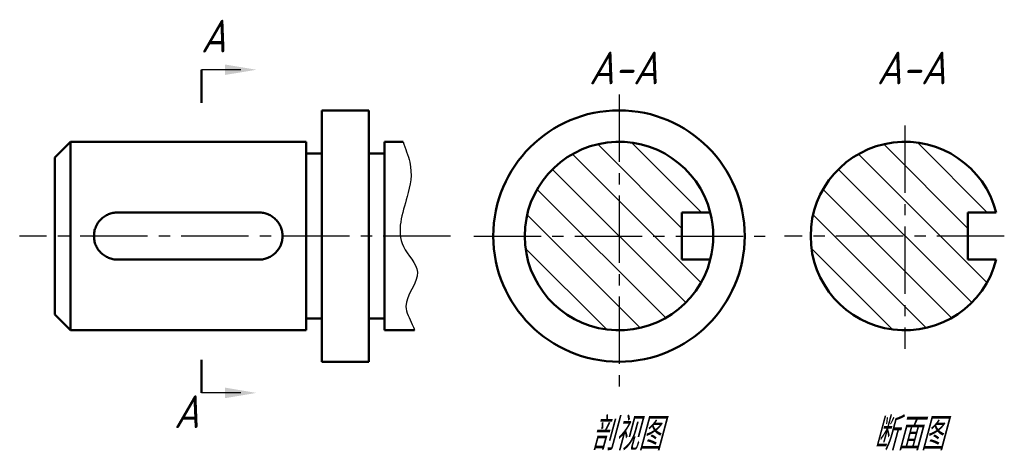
# Model space of a CAD drawing. Header units: millimetres. Extents: x 1075 to 1200, y 174 to 229.
import ezdxf

# ---------------------------------------------------------------- set-up
doc = ezdxf.new("R2010")
doc.units = ezdxf.units.MM
doc.header["$LTSCALE"] = 0.9
doc.linetypes.add('CENTER2', pattern=[28.575, 19.05, -3.175, 3.175, -3.175])
doc.layers.add('尺寸层', color=221, linetype='Continuous')
doc.layers.add('细实线层', color=7, linetype='Continuous')
for name, color, linetype, lineweight in [('文字层', 227, 'Continuous', 20), ('点画线层', 3, 'CENTER2', 25), ('粗实线层', 7, 'Continuous', 50)]:
    doc.layers.add(name, color=color, linetype=linetype, lineweight=lineweight)
doc.styles.add('工程斜体', font='gbeitc.shx', dxfattribs={"bigfont": 'gbcbig.shx'})

# ---------------------------------------------------------------- blocks, each defined once
blk = doc.blocks.new('hg')
at = {"color": 7, "linetype": 'Continuous', "lineweight": 0}
for p, q in [((56.15, 6.39), (66.85, -4.32)), ((60.43, 6.6), (69.33, -2.3)), ((103.25, -4.32), (92.54, 6.39)), ((105.72, -2.3), (96.83, 6.6)), ((52.92, 5.13), (69.28, -11.23)), ((105.68, -11.23), (89.32, 5.13)), ((50.37, 3.19), (67.34, -13.78)), ((103.74, -13.78), (86.77, 3.19)), ((48.43, 0.64), (64.79, -15.72)), ((101.19, -15.72), (84.83, 0.64)), ((47.16, -2.59), (61.56, -16.99)), ((97.96, -16.99), (83.56, -2.59)), ((46.96, -6.87), (57.28, -17.19)), ((93.68, -17.19), (83.36, -6.87))]:
    blk.add_line(p, q, dxfattribs=at)
at = {"layer": '尺寸层', "color": 7, "ltscale": 0.5}
for points in [[(10.7, 15.87), (5.7, 15.87)], [(10.7, -25.27), (5.7, -25.27)]]:
    blk.add_lwpolyline(points, dxfattribs=at)
for points in [[(8.7, 15.21), (12.7, 15.87), (8.7, 16.54)], [(8.7, -25.94), (12.7, -25.27), (8.7, -24.6)]]:
    blk.add_solid(points, dxfattribs=at)
at = {"layer": '点画线层', "color": 7, "ltscale": 0.5}
for p, q in [((58.85, 12.71), (58.85, -24.54)), ((95.25, 8.78), (95.25, -19.68)), ((37.42, -5.3), (-17.44, -5.3)), ((40.35, -5.3), (77.47, -5.3)), ((107.89, -5.3), (79.91, -5.3))]:
    blk.add_line(p, q, dxfattribs=at)
at = {"layer": '粗实线层', "color": 7, "ltscale": 0.5}
for p, q in [((5.7, 11.67), (5.7, 15.87)), ((27.02, 10.7), (21.02, 10.7)), ((21.02, -5.3), (21.02, 10.7)), ((27.02, -5.3), (27.02, 10.7)), ((-10.98, 6.7), (-12.98, 4.7)), ((19.02, 6.7), (-10.98, 6.7)), ((-10.98, 6.7), (-10.98, -17.3)), ((19.02, -5.3), (19.02, 6.7)), ((31.38, 6.7), (29.02, 6.7)), ((29.02, -5.3), (29.02, 6.7)), ((21.02, 5.2), (19.02, 5.2)), ((29.02, 5.2), (27.02, 5.2)), ((-12.98, -15.3), (-12.98, 4.7)), ((-4.98, -2.3), (13.02, -2.3)), ((66.85, -8.3), (66.85, -2.3)), ((70.47, -2.3), (66.85, -2.3)), ((103.25, -2.3), (103.25, -8.3)), ((103.25, -2.3), (106.87, -2.3)), ((19.02, -17.3), (19.02, -5.3)), ((21.02, -21.3), (21.02, -5.3)), ((27.02, -21.3), (27.02, -5.3)), ((29.02, -17.3), (29.02, -5.3)), ((13.02, -8.3), (-4.98, -8.3)), ((66.85, -8.3), (70.47, -8.3)), ((106.87, -8.3), (103.25, -8.3)), ((-12.98, -15.3), (-10.98, -17.3)), ((19.02, -15.8), (21.02, -15.8)), ((27.02, -15.8), (29.02, -15.8)), ((-10.98, -17.3), (19.02, -17.3)), ((29.02, -17.3), (32.82, -17.3)), ((5.7, -21.07), (5.7, -25.27)), ((21.02, -21.3), (27.02, -21.3))]:
    blk.add_line(p, q, dxfattribs=at)
blk.add_circle((58.85, -5.3), 16, dxfattribs=at)
for centre, start, end in [((58.85, -5.3), 14.4775, 345.5225), ((95.25, -5.3), 14.4775, 345.5225), ((58.85, -5.3), 345.5225, 14.4775)]:
    blk.add_arc(centre, 12, start, end, dxfattribs=at)
for points in [[(-4.98, -8.3), (-5.18, -8.3), (-5.38, -8.28), (-5.76, -8.2), (-5.95, -8.14), (-6.32, -7.99), (-6.49, -7.9), (-6.81, -7.68), (-6.97, -7.56), (-7.24, -7.28), (-7.37, -7.13), (-7.59, -6.8), (-7.68, -6.63), (-7.83, -6.27), (-7.89, -6.08), (-7.96, -5.69), (-7.98, -5.5), (-7.98, -5.1), (-7.96, -4.9), (-7.89, -4.52), (-7.83, -4.33), (-7.6, -3.78), (-7.38, -3.45), (-6.97, -3.04), (-6.82, -2.91), (-6.49, -2.7), (-6.32, -2.6), (-5.95, -2.45), (-5.77, -2.39), (-5.38, -2.32), (-5.18, -2.3), (-4.98, -2.3)], [(13.02, -2.3), (13.22, -2.3), (13.41, -2.32), (13.8, -2.39), (13.99, -2.45), (14.35, -2.6), (14.52, -2.69), (14.85, -2.91), (15, -3.04), (15.28, -3.31), (15.4, -3.46), (15.62, -3.79), (15.71, -3.96), (15.86, -4.32), (15.92, -4.51), (16, -4.9), (16.02, -5.1), (16.02, -5.49), (16, -5.69), (15.92, -6.07), (15.86, -6.26), (15.64, -6.81), (15.42, -7.14), (15, -7.56), (14.85, -7.68), (14.53, -7.9), (14.35, -7.99), (13.99, -8.14), (13.8, -8.2), (13.41, -8.28), (13.22, -8.3), (13.02, -8.3)]]:
    blk.add_open_spline(points, degree=3, knots=[0, 0, 0, 0, 0.0625, 0.0625, 0.125, 0.125, 0.1875, 0.1875, 0.25, 0.25, 0.3125, 0.3125, 0.375, 0.375, 0.4375, 0.4375, 0.5, 0.5, 0.5625, 0.5625, 0.625, 0.625, 0.75, 0.75, 0.8125, 0.8125, 0.875, 0.875, 0.9375, 0.9375, 1, 1, 1, 1], dxfattribs=at)
at = {"layer": '细实线层', "color": 7, "ltscale": 0.5}
blk.add_open_spline([(31.38, 6.7), (31.63, 5.86), (32.73, 3.28), (31.88, -0.8), (29.96, -6.03), (34.56, -10.03), (30.86, -13.62), (32.34, -16.01), (32.74, -17.04), (32.82, -17.3)], degree=3, knots=[11.496142, 11.496142, 11.496142, 11.496142, 13.877068, 18.281072, 24.643775, 28.357397, 32.98731, 35.405728, 36.176043, 36.176043, 36.176043, 36.176043], dxfattribs=at)
at = {"layer": '文字层', "color": 7, "ltscale": 0.5, "width": 11.3303, "attachment_point": 1, "style": '工程斜体'}
for s, insert, char_height in [('A', (5.63, 22.24), 4.17), ('A-A', (55.03, 18.18), 4.165), ('A-A', (91.66, 18.18), 4.165), ('A', (2.21, -25.58), 4.17), ('剖视图', (55.26, -28.42), 4.165), ('断面图', (91.23, -28.42), 4.165)]:
    blk.add_mtext(s, dxfattribs=dict(at, insert=insert, char_height=char_height))

msp = doc.modelspace()

# ---------------------------------------------------------------- block references
at = {"layer": '细实线层', "color": 7}
msp.add_blockref('hg', (1092.11, 206.65), dxfattribs=at)

doc.saveas('drawing.dxf')
